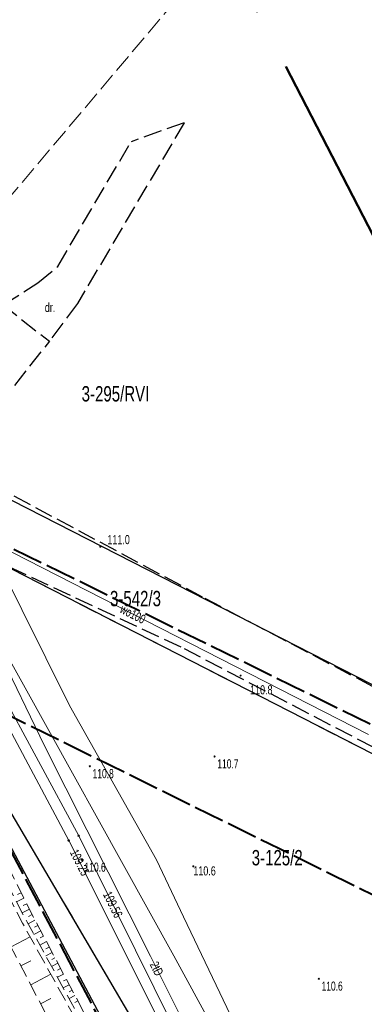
# Model space of a CAD drawing. Header units: metres. Extents: x 7531673 to 7533164, y 5721297 to 5724010.
# Tile 16 of 58: x 7533015 to 7533043, y 5721514 to 5721594. Entities that reach past the tile are written whole.
import ezdxf
from ezdxf.enums import TextEntityAlignment as Align

# ---------------------------------------------------------------- set-up
doc = ezdxf.new("R2010")
doc.units = ezdxf.units.M
for name, pattern in [('11', [3, 2.5, -0.5]), ('2_KTJZ01', [2, 1.5, -0.5]), ('4_1', [0]), ('4_SUPK_01', [0]), ('4_SUPT_01', [0]), ('4_SUPW_01', [0]), ('GDE', [0]), ('GUK', [2, 1.5, -0.5]), ('GUZ', [1, 0.5, -0.5]), ('L_0_05', [1.75, 1.25, -0.5]), ('L_0_06', [2, 1.5, -0.5]), ('L_0_09', [2.5, 2, -0.5])]:
    doc.linetypes.add(name, pattern=pattern)
doc.layers.get('0').update_dxf_attribs({"color": 252})
for name, color, linetype, lineweight in [('Dzialki', 80, 'GDE', 30), ('jezdnia', 252, 'L_0_06', 18), ('Kontury', 252, 'GUK', 18), ('KTJZ_E_T_0', 252, 'Continuous', 15), ('KTJZ_L_0', 252, '2_KTJZ01', 18), ('MPZP', 130, '11', 40), ('Numery_dzialek', 80, 'Continuous', 30), ('Numery_konturow', 252, 'Continuous', 13), ('RTPW_T_0', 252, 'Continuous', 15), ('skarpa_nieumocniona', 252, 'L_0_05', 18), ('SUPK_L_4', 24, '4_SUPK_01', 18), ('SUPT_E_T_0', 30, 'Continuous', 15), ('SUPT_L_0', 30, '4_SUPT_01', 18), ('SUPW_E_T_0', 150, 'Continuous', 15), ('SUPW_L_0', 150, '4_SUPW_01', 18), ('SUTK_T_0', 252, 'Continuous', 18), ('SUTW_T_0', 150, 'Continuous', 18), ('Uzytki', 252, 'GUZ', 18), ('wysokosci_naturalne', 7, 'Continuous', 18)]:
    doc.layers.add(name, color=color, linetype=linetype, lineweight=lineweight)
doc.layers.add('zakres', color=7, linetype='L_0_09', lineweight=50, true_color=0xff05ff)
doc.styles.get("Standard").update_dxf_attribs({"font": 'arial.ttf'})

# ---------------------------------------------------------------- blocks, each defined once
blk = doc.blocks.new('2_RTPW01')
at = {"linetype": 'Continuous'}
blk.add_circle((0, 0), 0.045, dxfattribs=at)
blk = doc.blocks.new('4_SUPS01_05')
at = {"linetype": 'Continuous'}
blk.add_circle((0, 0), 0.0625, dxfattribs=at)
blk = doc.blocks.new('4_SUPS01_08')
at = {"linetype": 'Continuous'}
blk.add_circle((0, 0), 0.0625, dxfattribs=at)
blk = doc.blocks.new('RTPW01')
at = {"linetype": 'Continuous', "lineweight": 13}
blk.add_hatch(color=0, dxfattribs=at).paths.add_polyline_path([(0, -0.09, 1), (0, 0.09, 1)])
at = {"color": 0, "linetype": 'Continuous', "lineweight": 13}
blk.add_circle((0, 0), 0.0906, dxfattribs=at)

msp = doc.modelspace()

# ---------------------------------------------------------------- linework, layer by layer
at = {"layer": 'Dzialki'}
for p, q in [((7533070.077, 5721526.552), (7533008.6, 5721557.97)), ((7533031.04, 5721500.82), (7532998.18, 5721556.71)), ((7532998.18, 5721556.71), (7533029.15, 5721498.51)), ((7533054.94, 5721528.63), (7533006.29, 5721553.52))]:
    msp.add_line(p, q, dxfattribs=at)
at = {"layer": 'jezdnia', "color": 251, "lineweight": 30, "flags": 128}
msp.add_lwpolyline([(7532992.81, 5721555.95), (7532995.91, 5721554.48), (7532998.17, 5721555.13), (7533004.13, 5721559.58), (7533013.52, 5721571.11), (7533017.3, 5721568.14), (7533012.35, 5721561.87), (7533008.98, 5721557.97), (7533004.85, 5721553.43), (7533000.6, 5721550.15), (7532999.23, 5721548.66), (7532998.3, 5721545.99), (7532998.55, 5721544.87)], dxfattribs=at)
at = {"layer": 'jezdnia', "color": 251, "lineweight": 30}
for points in [[(7533008.98, 5721557.97), (7533014.4, 5721555.48), (7533030.03, 5721547.1), (7533046.09, 5721538.67), (7533062.83, 5721529.65), (7533070.434, 5721525.87)], [(7533073.606, 5721519.806), (7533060.9, 5721525.91), (7533043.88, 5721534.86), (7533028.09, 5721543.09), (7533011.09, 5721551.03), (7533004.85, 5721553.43)]]:
    msp.add_lwpolyline(points, dxfattribs=at)
at = {"layer": 'Kontury'}
for p, q in [((7533031.519, 5721600.619), (7532998.65, 5721561.72)), ((7532998.18, 5721556.71), (7533031.04, 5721500.82)), ((7533054.94, 5721528.63), (7533006.29, 5721553.52))]:
    msp.add_line(p, q, dxfattribs=at)
at = {"layer": 'KTJZ_L_0', "color": 251, "linetype": '2_KTJZ01', "lineweight": 30}
for p, q in [((7533028.35, 5721586.03), (7533019.6, 5721571.23)), ((7533028.35, 5721586.03), (7533024, 5721584.48)), ((7533017.99, 5721574.27), (7533024, 5721584.48)), ((7533016.37, 5721572.91), (7533017.99, 5721574.27)), ((7533013.52, 5721571.11), (7533016.37, 5721572.91)), ((7533019.6, 5721571.23), (7533017.29, 5721568.127))]:
    msp.add_line(p, q, dxfattribs=at)
at = {"layer": 'MPZP'}
for points in [[(7533008.748, 5721536.85), (7532994.442, 5721563.478), (7533006.318, 5721555.086), (7533072.006, 5721522.865)], [(7533100.209, 5721359.276), (7533085.217, 5721387.131), (7533065.983, 5721424.632), (7533047.614, 5721463.173), (7533036.136, 5721484.73), (7533008.691, 5721536.768), (7533010.421, 5721539.277), (7533081.833, 5721504.077)]]:
    msp.add_lwpolyline(points, dxfattribs=at)
at = {"layer": 'skarpa_nieumocniona', "color": 252, "lineweight": 18, "flags": 128}
for points in [[(7533001.26, 5721546.75), (7533000.41, 5721547.5), (7533000.12, 5721545.97), (7533003.88, 5721538.11), (7533013.76, 5721519.31), (7533020.9, 5721505.59), (7533027.28, 5721494.3), (7533031.95, 5721486.45), (7533033.56, 5721483.02), (7533036.05, 5721483.24), (7533033.41, 5721487.17), (7533029.27, 5721495.15), (7533022.82, 5721506.53), (7533015.11, 5721520.48), (7533005.52, 5721538.87)], [(7533001.37, 5721548), (7533002.39, 5721547.57), (7533006.73, 5721539.47), (7533015.98, 5721521.01), (7533023.45, 5721506.89), (7533029.94, 5721495.61), (7533034.11, 5721487.75), (7533036.39, 5721483.97), (7533037.69, 5721482.16), (7533036.05, 5721483.24), (7533033.66, 5721487.33), (7533029.56, 5721495.34), (7533023.11, 5721506.7), (7533015.45, 5721520.63), (7533005.88, 5721539.02), (7533001.5, 5721546.93)]]:
    msp.add_lwpolyline(points, close=True, dxfattribs=at)
at = {"layer": 'skarpa_nieumocniona', "color": 252, "linetype": 'Continuous', "lineweight": 18, "flags": 128}
for points in [[(7533015.221, 5721522.525), (7533014.621, 5721522.224)], [(7533014.997, 5721522.972), (7533014.693, 5721522.82)], [(7533015.669, 5721521.631), (7533015.082, 5721521.337)], [(7533015.445, 5721522.078), (7533015.148, 5721521.929)], [(7533016.123, 5721520.74), (7533015.555, 5721520.439)], [(7533015.893, 5721521.184), (7533015.603, 5721521.038)], [(7533016.591, 5721519.856), (7533016.037, 5721519.563)], [(7533016.357, 5721520.298), (7533016.076, 5721520.149)], [(7533014.16, 5721518.541), (7533015.73, 5721519.358)], [(7533016.824, 5721519.414), (7533016.551, 5721519.269)], [(7533017.058, 5721518.972), (7533016.519, 5721518.686)], [(7533017.292, 5721518.53), (7533017.026, 5721518.389)], [(7533014.968, 5721516.989), (7533015.772, 5721517.407)], [(7533017.526, 5721518.088), (7533017.001, 5721517.81)], [(7533017.76, 5721517.646), (7533017.501, 5721517.509)], [(7533017.994, 5721517.204), (7533017.483, 5721516.934)], [(7533018.227, 5721516.762), (7533017.975, 5721516.629)], [(7533015.776, 5721515.436), (7533017.424, 5721516.294)], [(7533018.461, 5721516.32), (7533017.964, 5721516.057)], [(7533018.695, 5721515.878), (7533018.45, 5721515.749)], [(7533018.929, 5721515.436), (7533018.446, 5721515.181)], [(7533019.163, 5721514.994), (7533018.925, 5721514.868)], [(7533016.584, 5721513.884), (7533017.427, 5721514.323)], [(7533019.396, 5721514.552), (7533018.928, 5721514.305)], [(7533019.63, 5721514.11), (7533019.4, 5721513.988)]]:
    msp.add_lwpolyline(points, dxfattribs=at)
at = {"layer": 'SUPK_L_4', "linetype": '4_SUPK_01'}
for p, q in [((7533007.87, 5721547.91), (7533018.89, 5721527.25)), ((7533018.89, 5721527.25), (7533042.31, 5721480.68))]:
    msp.add_line(p, q, dxfattribs=at)
at = {"layer": 'SUPK_L_4', "linetype": '4_1'}
for p, q in [((7533007.87, 5721547.91), (7533018.89, 5721527.25)), ((7533018.89, 5721527.25), (7533042.31, 5721480.68))]:
    msp.add_line(p, q, dxfattribs=at)
at = {"layer": 'SUPT_L_0', "linetype": '4_SUPT_01'}
for p, q in [((7533011.04, 5721554.19), (7533018.95, 5721538.31)), ((7533009.69, 5721549.87), (7533027.49, 5721517.81)), ((7533009.69, 5721549.87), (7533016.9, 5721535.01)), ((7533018.95, 5721538.31), (7533026.09, 5721525.66)), ((7533016.9, 5721535.01), (7533025.59, 5721517.77)), ((7533026.09, 5721525.66), (7533028.3, 5721521.01)), ((7533028.3, 5721521.01), (7533032.43, 5721512.31)), ((7533025.59, 5721517.77), (7533042.22, 5721484.72)), ((7533027.49, 5721517.81), (7533037.87, 5721498.84))]:
    msp.add_line(p, q, dxfattribs=at)
at = {"layer": 'SUPW_L_0', "linetype": '4_SUPW_01'}
for p, q in [((7533043.437, 5721535.921), (7533009.678, 5721553.192)), ((7533019.71, 5721527.64), (7533007.87, 5721549.52)), ((7533042.89, 5721480.94), (7533019.71, 5721527.64))]:
    msp.add_line(p, q, dxfattribs=at)
at = {"layer": 'SUPW_L_0', "linetype": '4_1'}
for p, q in [((7533009.678, 5721553.192), (7533043.437, 5721535.921)), ((7533019.71, 5721527.64), (7533007.87, 5721549.52)), ((7533042.89, 5721480.94), (7533019.71, 5721527.64))]:
    msp.add_line(p, q, dxfattribs=at)
at = {"layer": 'Uzytki'}
msp.add_line((7533031.04, 5721500.82), (7532998.18, 5721556.71), dxfattribs=at)
at = {"layer": 'wysokosci_naturalne', "color": 252}
for p in [(7533030.84, 5721534.13), (7533020.62, 5721533.33), (7533019.96, 5721525.67), (7533039.38, 5721515.93)]:
    msp.add_point(p, dxfattribs=at)
at = {"layer": 'zakres', "color": 6, "lineweight": 50, "ltscale": 10}
msp.add_lwpolyline([(7531711.141, 5723861.321), (7531927.66, 5723451.28), (7532248.91, 5722837.99), (7532655.42, 5722066.69), (7533061.63, 5721296.897), (7533163.777, 5721347.417), (7533045.85, 5721572.87), (7532868.05, 5721917.16), (7532735.17, 5722175.75), (7532682.943, 5722276.17), (7532755.64, 5722321.457), (7532723.063, 5722383.635), (7532650.279, 5722338.293), (7532322.07, 5722954.54), (7532208.28, 5723169.59), (7531836.585, 5723882.952), (7531911.571, 5723950.835), (7531857.881, 5724010.143), (7531797.896, 5723955.84), (7531782.573, 5723984.683), (7531673.371, 5723932.85)], close=True, dxfattribs=at)

# ---------------------------------------------------------------- block references
at = {"layer": 'RTPW_T_0'}
for p in [(7533021.48, 5721551.32), (7533032.97, 5721540.76), (7533029.1, 5721525.14)]:
    msp.add_blockref('2_RTPW01', p, dxfattribs=at)
at = {"layer": 'SUTK_T_0'}
msp.add_blockref('4_SUPS01_05', (7533018.89, 5721527.25), dxfattribs=at)
at = {"layer": 'SUTW_T_0'}
msp.add_blockref('4_SUPS01_08', (7533019.71, 5721527.64), dxfattribs=at)
at = {"layer": 'wysokosci_naturalne', "color": 252, "linetype": 'Continuous', "xscale": 0.5, "yscale": 0.5, "zscale": 0.5}
for p in [(7533030.84, 5721534.13), (7533020.62, 5721533.33), (7533019.96, 5721525.67), (7533039.38, 5721515.93)]:
    msp.add_blockref('RTPW01', p, dxfattribs=at)

# ---------------------------------------------------------------- texts
at = {"layer": 'KTJZ_E_T_0', "width": 0.7}
msp.add_text('dr.', height=0.75, dxfattribs=at).set_placement((7533016.93, 5721570.53))
at = {"layer": 'Numery_dzialek', "width": 0.7}
msp.add_text('3-542/3', height=1.26, dxfattribs=at).set_placement((7533022.268, 5721547.696), align=Align.TOP_LEFT)
msp.add_text('3-125/2', height=1.26, dxfattribs=at).set_placement((7533035.97, 5721525.87), align=Align.MIDDLE)
at = {"layer": 'Numery_konturow', "width": 0.7}
msp.add_text('3-295/RVI', height=1.26, dxfattribs=at).set_placement((7533025.494, 5721564.465), align=Align.TOP_RIGHT)
at = {"layer": 'RTPW_T_0', "width": 0.7}
for s, p in [('111.0', (7533022.06, 5721551.52)), ('110.8', (7533033.75, 5721539.22))]:
    msp.add_text(s, height=0.75, dxfattribs=at).set_placement(p)
msp.add_text('110.6', height=0.75, dxfattribs=at).set_placement((7533029.1, 5721525.14), align=Align.TOP_LEFT)
at = {"layer": 'SUPT_E_T_0', "width": 0.7}
msp.add_text('2tD', height=0.75, rotation=296.71, dxfattribs=at).set_placement((7533026.1, 5721516.76), align=Align.MIDDLE)
at = {"layer": 'SUPW_E_T_0', "width": 0.7}
msp.add_text('wo100', height=0.75, rotation=332.90598, dxfattribs=at).set_placement((7533024.141, 5721545.793), align=Align.MIDDLE)
at = {"layer": 'SUTK_T_0', "width": 0.7}
msp.add_text('109.25', height=0.75, rotation=296.7, dxfattribs=at).set_placement((7533019.8, 5721525.45), align=Align.MIDDLE)
at = {"layer": 'SUTW_T_0', "width": 0.7}
msp.add_text('109.56', height=0.75, rotation=296.4, dxfattribs=at).set_placement((7533022.01, 5721523.01), align=Align.MIDDLE_LEFT)
at = {"layer": 'wysokosci_naturalne', "color": 252, "lineweight": 15, "width": 0.66}
for s, p in [('110.7', (7533031.065, 5721533.155)), ('110.8', (7533020.845, 5721532.355)), ('110.6', (7533020.185, 5721524.695)), ('110.6', (7533039.605, 5721514.955))]:
    msp.add_text(s, height=0.75, dxfattribs=at).set_placement(p)

doc.saveas('drawing.dxf')
